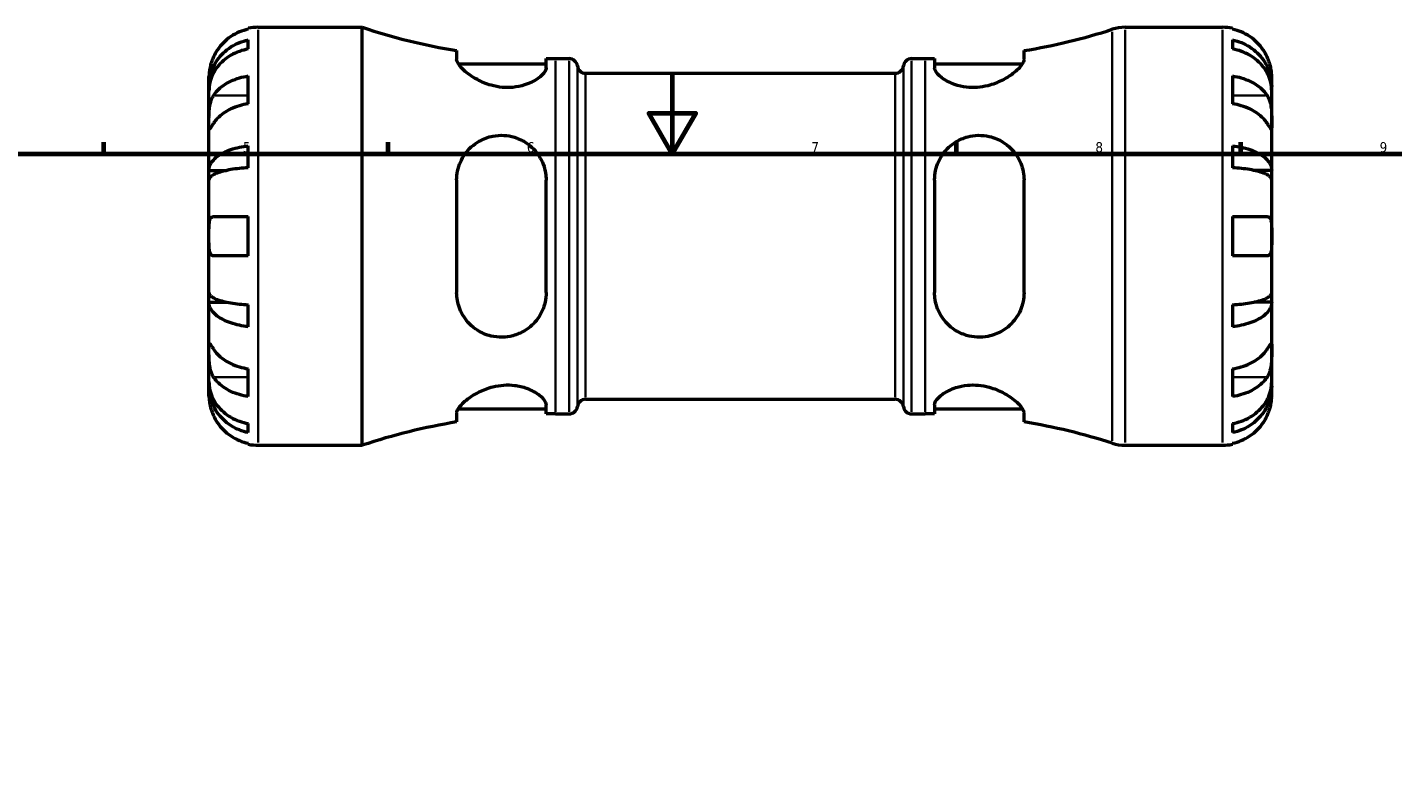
# Model space of a CAD drawing. Header units: millimetres. Extents: x 0 to 902, y 0 to 837.
# Tile 7 of 11: x 261 to 598, y 419 to 605. Entities that reach past the tile are written whole.
import ezdxf

# ---------------------------------------------------------------- set-up
doc = ezdxf.new("R2010")
doc.units = ezdxf.units.MM
for name, color, linetype, lineweight in [('Border (ISO)', 7, 'Continuous', 70), ('Visible (ISO)', 7, 'Continuous', 50), ('Visible Narrow (ISO)', 7, 'Continuous', 35)]:
    doc.layers.add(name, color=color, linetype=linetype, lineweight=lineweight)
doc.styles.add('Note Text (ISO)', font='tahoma.ttf')

# ---------------------------------------------------------------- blocks, each defined once
blk = doc.blocks.new('Borders Default Border')
at = {"layer": 'Border (ISO)'}
for p, q in [((280.33, 574), (280.33, 576.9)), ((350.42, 574), (350.42, 576.9)), ((490.58, 574), (490.58, 576.9)), ((560.67, 574), (560.67, 576.9))]:
    blk.add_line(p, q, dxfattribs=at)
at = {"layer": 'Border (ISO)', "flags": 128}
for points in [[(420.5, 594), (420.5, 574), (414.73, 584), (426.27, 584), (420.5, 574)], [(20, 20), (20, 574), (821, 574), (821, 20), (20, 20)]]:
    blk.add_lwpolyline(points, dxfattribs=at)
at = {"layer": 'Border (ISO)', "color": 232, "true_color": 0xca0064, "char_height": 2.5, "attachment_point": 7, "style": 'Note Text (ISO)'}
for s, insert in [('5', (314.64, 574.35)), ('6', (384.66, 574.35)), ('7', (454.77, 574.4)), ('8', (524.81, 574.34)), ('9', (594.88, 574.35))]:
    blk.add_mtext(s, dxfattribs=dict(at, insert=insert))

msp = doc.modelspace()

# ---------------------------------------------------------------- linework, layer by layer
at = {"layer": 'Visible (ISO)'}
for p, q in [((315.979, 604.7201), (315.979, 604.95)), ((318.404, 605.195), (344.079, 605.195)), ((344.079, 502.195), (344.079, 605.195)), ((532.1212, 605.195), (556.154, 605.195)), ((558.579, 604.95), (558.579, 604.7201)), ((315.979, 599.8538), (315.979, 602.0893)), ((367.3415, 599.4531), (367.3415, 597.3036)), ((507.2165, 597.3036), (507.2165, 599.4531)), ((558.579, 602.0893), (558.579, 599.8538)), ((367.7269, 596.21), (389.3915, 596.21)), ((389.3915, 595.2367), (389.3915, 597.4878)), ((391.709, 597.47), (395.049, 597.47)), ((479.509, 597.47), (482.849, 597.47)), ((485.1665, 597.4878), (485.1665, 595.2367)), ((485.1665, 596.21), (506.831, 596.21)), ((306.279, 590.5363), (306.279, 593.07)), ((315.979, 586.3457), (315.979, 593.2046)), ((399.1366, 593.865), (475.4213, 593.865)), ((558.579, 593.2046), (558.579, 586.3457)), ((568.279, 590.5363), (568.279, 593.07)), ((306.279, 590.5363), (306.3301, 590.5363)), ((306.279, 589.572), (306.279, 590.5363)), ((306.279, 581.5373), (306.279, 589.572)), ((568.279, 590.5363), (568.2278, 590.5363)), ((568.279, 589.572), (568.279, 590.5363)), ((568.279, 581.5373), (568.279, 589.572)), ((306.279, 569.9195), (306.279, 581.5373)), ((568.279, 569.9195), (568.279, 581.5373)), ((315.979, 570.5792), (315.979, 575.976)), ((558.579, 575.976), (558.579, 570.5792)), ((306.279, 569.9195), (310.5707, 569.9195)), ((306.279, 567.5914), (306.279, 569.9195)), ((568.279, 569.9195), (563.9872, 569.9195)), ((568.279, 567.5914), (568.279, 569.9195)), ((306.279, 553.695), (306.279, 567.5914)), ((367.3415, 567.555), (367.3415, 539.835)), ((389.3915, 539.835), (389.3915, 567.555)), ((485.1665, 567.555), (485.1665, 539.835)), ((507.2165, 539.835), (507.2165, 567.555)), ((568.279, 553.695), (568.279, 567.5914)), ((315.979, 548.845), (315.979, 558.545)), ((558.579, 558.545), (558.579, 548.845)), ((306.279, 539.7987), (306.279, 553.695)), ((568.279, 539.7987), (568.279, 553.695)), ((306.279, 537.4705), (306.279, 539.7987)), ((568.279, 537.4705), (568.279, 539.7987)), ((306.279, 537.4705), (310.5707, 537.4705)), ((306.279, 525.8527), (306.279, 537.4705)), ((315.979, 531.414), (315.979, 536.8109)), ((558.579, 536.8109), (558.579, 531.414)), ((568.279, 537.4705), (563.9872, 537.4705)), ((568.279, 525.8527), (568.279, 537.4705)), ((306.279, 517.8181), (306.279, 525.8527)), ((568.279, 517.8181), (568.279, 525.8527)), ((315.979, 514.1854), (315.979, 521.0443)), ((558.579, 521.0443), (558.579, 514.1854)), ((306.279, 516.8537), (306.279, 517.8181)), ((306.279, 516.8537), (306.3301, 516.8537)), ((306.279, 514.32), (306.279, 516.8537)), ((568.279, 516.8537), (568.2278, 516.8537)), ((568.279, 516.8537), (568.279, 517.8181)), ((568.279, 514.32), (568.279, 516.8537)), ((389.3915, 509.9022), (389.3915, 512.1533)), ((399.1366, 513.525), (475.4213, 513.525)), ((485.1665, 512.1533), (485.1665, 509.9022)), ((367.3415, 510.0864), (367.3415, 507.9369)), ((367.7269, 511.18), (389.3915, 511.18)), ((391.709, 509.92), (395.049, 509.92)), ((479.509, 509.92), (482.849, 509.92)), ((485.1665, 511.18), (506.831, 511.18)), ((507.2165, 507.9369), (507.2165, 510.0864)), ((315.979, 505.3008), (315.979, 507.5362)), ((558.579, 507.5362), (558.579, 505.3008)), ((315.979, 502.44), (315.979, 502.67)), ((318.404, 502.195), (344.079, 502.195)), ((532.1212, 502.195), (556.154, 502.195)), ((558.579, 502.67), (558.579, 502.44))]:
    msp.add_line(p, q, dxfattribs=at)
for centre, radius, start, end in [((318.404, 593.07), 12.125, 90, 101.536959), ((391.709, 748.1686), 150.6985, 251.575096, 260.694591), ((482.849, 748.1686), 150.6985, 279.305409, 287.820829), ((532.1212, 594.895), 10.3, 90, 107.820829), ((556.154, 593.07), 12.125, 78.463041, 90), ((391.709, 748.1686), 150.6985, 269.118849, 270), ((395.049, 595.41), 2.06, 7.180756, 90), ((479.509, 595.41), 2.06, 90, 172.819244), ((482.849, 748.1686), 150.6985, 270, 270.881151), ((399.1366, 595.925), 2.06, 187.180756, 270), ((475.4213, 595.925), 2.06, 270, 352.819244), ((395.049, 511.98), 2.06, 270, 352.819244), ((399.1366, 511.465), 2.06, 90, 172.819244), ((475.4213, 511.465), 2.06, 7.180756, 90), ((479.509, 511.98), 2.06, 187.180756, 270), ((391.709, 359.2215), 150.6985, 90, 90.881151), ((482.849, 359.2215), 150.6985, 89.118849, 90), ((391.709, 359.2215), 150.6985, 99.305409, 108.424904), ((482.849, 359.2215), 150.6985, 72.179171, 80.694591), ((318.404, 514.32), 12.125, 258.463041, 270), ((532.1212, 512.495), 10.3, 252.179171, 270), ((556.154, 514.32), 12.125, 270, 281.536959)]:
    msp.add_arc(centre, radius, start, end, dxfattribs=at)
for points, knots in [([(315.979, 604.7201), (315.2024, 604.5608), (314.444, 604.3213), (313.0811, 603.7554), (312.3545, 603.3735), (310.9983, 602.4646), (310.3687, 601.9377), (309.3096, 600.8756), (308.7829, 600.2421), (307.9754, 599.0295), (307.6651, 598.4699), (307.4107, 597.92)], [0.23003714, 0.23003714, 0.23003714, 0.23003714, 0.44815444, 0.44815444, 0.67274363, 0.67274363, 0.89733283, 0.89733283, 1.12273273, 1.12273273, 1.29814862, 1.29814862, 1.29814862, 1.29814862]), ([(567.1472, 597.92), (566.8928, 598.4699), (566.5825, 599.0295), (565.7751, 600.2421), (565.2483, 600.8756), (564.1892, 601.9377), (563.5596, 602.4646), (562.2034, 603.3735), (561.4768, 603.7554), (560.1139, 604.3213), (559.3555, 604.5608), (558.579, 604.7201)], [5.9143146, 5.9143146, 5.9143146, 5.9143146, 6.08973048, 6.08973048, 6.31513039, 6.31513039, 6.53971958, 6.53971958, 6.76430877, 6.76430877, 6.98242607, 6.98242607, 6.98242607, 6.98242607]), ([(306.279, 590.5363), (306.279, 591.2657), (306.3529, 592.0623), (306.6723, 593.6226), (306.9178, 594.3862), (307.4921, 595.7319), (307.8734, 596.4381), (308.7811, 597.7569), (309.3076, 598.3694), (310.3665, 599.3967), (310.9961, 599.9065), (312.3524, 600.7859), (313.0791, 601.1554), (314.4425, 601.7032), (315.2017, 601.9351), (315.979, 602.0893)], [5.40543217, 5.40543217, 5.40543217, 5.40543217, 5.63143793, 5.63143793, 5.85744368, 5.85744368, 6.08261689, 6.08261689, 6.3077901, 6.3077901, 6.53234794, 6.53234794, 6.75690579, 6.75690579, 6.97520876, 6.97520876, 6.97520876, 6.97520876]), ([(315.979, 599.8538), (315.2017, 599.7166), (314.4425, 599.5103), (313.0791, 599.0227), (312.3524, 598.6938), (310.9961, 597.9112), (310.3665, 597.4575), (309.3076, 596.5432), (308.7811, 595.9981), (307.8734, 594.8244), (307.4921, 594.1959), (306.9178, 592.9983), (306.6723, 592.3186), (306.3529, 590.93), (306.279, 590.2211), (306.279, 589.572)], [0.23003486, 0.23003486, 0.23003486, 0.23003486, 0.44833783, 0.44833783, 0.67289568, 0.67289568, 0.89745353, 0.89745353, 1.12262674, 1.12262674, 1.34779995, 1.34779995, 1.5738057, 1.5738057, 1.79981146, 1.79981146, 1.79981146, 1.79981146]), ([(558.579, 602.0893), (559.3562, 601.9351), (560.1154, 601.7032), (561.4788, 601.1554), (562.2055, 600.7859), (563.5618, 599.9065), (564.1915, 599.3967), (565.2503, 598.3694), (565.7768, 597.7569), (566.6845, 596.4381), (567.0658, 595.7319), (567.6401, 594.3862), (567.8856, 593.6226), (568.205, 592.0623), (568.279, 591.2657), (568.279, 590.5363)], [0.23003486, 0.23003486, 0.23003486, 0.23003486, 0.44833783, 0.44833783, 0.67289568, 0.67289568, 0.89745353, 0.89745353, 1.12262674, 1.12262674, 1.34779995, 1.34779995, 1.5738057, 1.5738057, 1.79981146, 1.79981146, 1.79981146, 1.79981146]), ([(568.279, 589.572), (568.279, 590.2211), (568.205, 590.93), (567.8856, 592.3186), (567.6401, 592.9983), (567.0658, 594.1959), (566.6845, 594.8244), (565.7768, 595.9981), (565.2503, 596.5432), (564.1915, 597.4575), (563.5618, 597.9112), (562.2055, 598.6938), (561.4788, 599.0227), (560.1154, 599.5103), (559.3562, 599.7166), (558.579, 599.8538)], [5.40543217, 5.40543217, 5.40543217, 5.40543217, 5.63143793, 5.63143793, 5.85744368, 5.85744368, 6.08261689, 6.08261689, 6.3077901, 6.3077901, 6.53234794, 6.53234794, 6.75690579, 6.75690579, 6.97520876, 6.97520876, 6.97520876, 6.97520876]), ([(307.4107, 597.92), (307.3404, 597.7679), (307.273, 597.6147), (307.0921, 597.1817), (306.9865, 596.9019), (306.7854, 596.3085), (306.6945, 595.9987), (306.5019, 595.2384), (306.4243, 594.8141), (306.316, 594.0196), (306.2952, 593.6795), (306.2767, 593.1969), (306.279, 593.07), (306.279, 593.07)], [-0.775077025, -0.775077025, -0.775077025, -0.775077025, -0.725603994, -0.725603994, -0.635942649, -0.635942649, -0.533656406, -0.533656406, -0.3753162, -0.3753162, -0.192167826, -0.192167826, 0, 0, 0, 0]), ([(389.3915, 595.2367), (389.3915, 594.9669), (389.3025, 594.6751), (388.8073, 593.7913), (388.1916, 593.1606), (386.4782, 591.9687), (385.3826, 591.4046), (383.197, 590.7069), (382.2219, 590.4981), (380.3421, 590.3246), (379.4799, 590.3231), (377.6631, 590.4873), (376.7348, 590.6655), (374.6023, 591.2675), (373.4568, 591.7518), (371.0768, 593.0199), (369.9334, 593.8521), (368.3117, 595.3525), (367.7701, 596.0332), (367.3993, 596.8648), (367.3415, 597.0962), (367.3415, 597.3036)], [-3.90217993, -3.90217993, -3.90217993, -3.90217993, -3.64681317, -3.64681317, -3.16699403, -3.16699403, -2.69380431, -2.69380431, -2.36905052, -2.36905052, -2.10605771, -2.10605771, -1.8197277, -1.8197277, -1.4221249, -1.4221249, -0.88910496, -0.88910496, -0.41360928, -0.41360928, -0.20703209, -0.20703209, -0.20703209, -0.20703209]), ([(507.2165, 597.3036), (507.2165, 597.0626), (507.1384, 596.7895), (506.678, 595.8729), (506.0672, 595.1514), (504.3139, 593.6165), (503.1268, 592.7935), (500.7012, 591.5769), (499.5577, 591.1274), (497.454, 590.59), (496.5502, 590.4395), (494.7599, 590.3169), (493.8986, 590.3383), (491.9934, 590.5578), (490.9979, 590.7996), (488.8237, 591.5643), (487.759, 592.1544), (486.1223, 593.3838), (485.5595, 594.0258), (485.2151, 594.825), (485.1665, 595.0371), (485.1665, 595.2367)], [-3.95170135, -3.95170135, -3.95170135, -3.95170135, -3.71130261, -3.71130261, -3.2164889, -3.2164889, -2.68466966, -2.68466966, -2.29556633, -2.29556633, -2.01822669, -2.01822669, -1.75391299, -1.75391299, -1.41553708, -1.41553708, -0.93440618, -0.93440618, -0.44110754, -0.44110754, -0.25103424, -0.25103424, -0.25103424, -0.25103424]), ([(568.279, 593.07), (568.279, 593.07), (568.2795, 593.1287), (568.2751, 593.3717), (568.2695, 593.5667), (568.2248, 594.155), (568.1757, 594.5836), (568.0117, 595.4203), (567.924, 595.7843), (567.7286, 596.4442), (567.6331, 596.7297), (567.4152, 597.3102), (567.293, 597.6029), (567.156, 597.901), (567.1516, 597.9105), (567.1472, 597.92)], [-3.375359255, -3.375359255, -3.375359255, -3.375359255, -3.244720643, -3.244720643, -3.100812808, -3.100812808, -2.913185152, -2.913185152, -2.785408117, -2.785408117, -2.690943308, -2.690943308, -2.594272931, -2.594272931, -2.591082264, -2.591082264, -2.591082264, -2.591082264]), ([(307.4107, 588.3963), (307.6651, 588.7851), (307.9754, 589.1808), (308.7829, 590.0382), (309.3096, 590.4862), (310.3687, 591.2372), (310.9983, 591.6098), (312.3545, 592.2525), (313.0811, 592.5225), (314.444, 592.9227), (315.2024, 593.092), (315.979, 593.2046)], [5.9143146, 5.9143146, 5.9143146, 5.9143146, 6.08973048, 6.08973048, 6.31513039, 6.31513039, 6.53971958, 6.53971958, 6.76430877, 6.76430877, 6.98242607, 6.98242607, 6.98242607, 6.98242607]), ([(558.579, 593.2046), (559.3555, 593.092), (560.1139, 592.9227), (561.4768, 592.5225), (562.2034, 592.2525), (563.5596, 591.6098), (564.1892, 591.2372), (565.2483, 590.4862), (565.7751, 590.0382), (566.5825, 589.1808), (566.8928, 588.7851), (567.1472, 588.3963)], [0.23003714, 0.23003714, 0.23003714, 0.23003714, 0.44815444, 0.44815444, 0.67274363, 0.67274363, 0.89733283, 0.89733283, 1.12273273, 1.12273273, 1.29814862, 1.29814862, 1.29814862, 1.29814862]), ([(306.279, 581.5373), (306.279, 581.8055), (306.2787, 582.1041), (306.2812, 582.7724), (306.2842, 583.1429), (306.3089, 584.0353), (306.3361, 584.562), (306.4472, 585.5919), (306.5278, 586.0843), (306.7253, 586.8752), (306.8224, 587.1821), (307.0454, 587.7438), (307.1691, 587.9974), (307.34, 588.2855), (307.375, 588.3416), (307.4107, 588.3963)], [0, 0, 0, 0, 0.113756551, 0.113756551, 0.235380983, 0.235380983, 0.394308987, 0.394308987, 0.546306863, 0.546306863, 0.652040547, 0.652040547, 0.753818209, 0.753818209, 0.779337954, 0.779337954, 0.779337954, 0.779337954]), ([(315.979, 586.3457), (315.2024, 586.2331), (314.444, 586.0638), (313.0811, 585.6636), (312.3545, 585.3935), (310.9983, 584.7509), (310.3687, 584.3783), (309.3096, 583.6273), (308.7829, 583.1793), (307.9754, 582.3218), (307.6651, 581.9262), (307.4107, 581.5373)], [0.23003714, 0.23003714, 0.23003714, 0.23003714, 0.44815444, 0.44815444, 0.67274363, 0.67274363, 0.89733283, 0.89733283, 1.12273273, 1.12273273, 1.29814862, 1.29814862, 1.29814862, 1.29814862]), ([(567.1472, 581.5373), (566.8928, 581.9262), (566.5825, 582.3218), (565.7751, 583.1793), (565.2483, 583.6273), (564.1892, 584.3783), (563.5596, 584.7509), (562.2034, 585.3935), (561.4768, 585.6636), (560.1139, 586.0638), (559.3555, 586.2331), (558.579, 586.3457)], [5.9143146, 5.9143146, 5.9143146, 5.9143146, 6.08973048, 6.08973048, 6.31513039, 6.31513039, 6.53971958, 6.53971958, 6.76430877, 6.76430877, 6.98242607, 6.98242607, 6.98242607, 6.98242607]), ([(567.1472, 588.3963), (567.2008, 588.3143), (567.2528, 588.2288), (567.435, 587.9061), (567.554, 587.6501), (567.7718, 587.0746), (567.8671, 586.7552), (568.0583, 585.935), (568.1338, 585.4266), (568.2416, 584.2984), (568.2627, 583.6914), (568.2812, 582.53), (568.279, 581.9911), (568.279, 581.5373)], [-0.780900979, -0.780900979, -0.780900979, -0.780900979, -0.742496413, -0.742496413, -0.641680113, -0.641680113, -0.533087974, -0.533087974, -0.377279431, -0.377279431, -0.192503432, -0.192503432, 0, 0, 0, 0]), ([(307.4107, 581.5373), (307.3571, 581.4553), (307.3051, 581.3757), (307.1229, 581.0966), (307.0039, 580.9141), (306.7861, 580.5853), (306.6909, 580.4448), (306.4997, 580.1875), (306.4242, 580.1111), (306.3163, 580.1242), (306.2952, 580.2473), (306.2767, 580.7247), (306.279, 581.0836), (306.279, 581.5373)], [-0.780900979, -0.780900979, -0.780900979, -0.780900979, -0.742496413, -0.742496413, -0.641680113, -0.641680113, -0.533087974, -0.533087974, -0.377279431, -0.377279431, -0.192503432, -0.192503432, 0, 0, 0, 0]), ([(568.279, 581.5373), (568.279, 581.2692), (568.2793, 581.0335), (568.2768, 580.6227), (568.2737, 580.4546), (568.249, 580.1777), (568.2218, 580.1051), (568.1107, 580.131), (568.0301, 580.2216), (567.8326, 580.4949), (567.7356, 580.6394), (567.5125, 580.9776), (567.3888, 581.1675), (567.2179, 581.4291), (567.1829, 581.4827), (567.1472, 581.5373)], [0, 0, 0, 0, 0.113756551, 0.113756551, 0.235380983, 0.235380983, 0.394308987, 0.394308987, 0.546306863, 0.546306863, 0.652040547, 0.652040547, 0.753818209, 0.753818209, 0.779337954, 0.779337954, 0.779337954, 0.779337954]), ([(306.279, 569.9195), (306.279, 570.3019), (306.3529, 570.7195), (306.6723, 571.5375), (306.9178, 571.9378), (307.4921, 572.6433), (307.8734, 573.0135), (308.7811, 573.7048), (309.3076, 574.0259), (310.3665, 574.5645), (310.9961, 574.8317), (312.3524, 575.2927), (313.0791, 575.4865), (314.4425, 575.7736), (315.2017, 575.8952), (315.979, 575.976)], [5.40543217, 5.40543217, 5.40543217, 5.40543217, 5.63143793, 5.63143793, 5.85744368, 5.85744368, 6.08261689, 6.08261689, 6.3077901, 6.3077901, 6.53234794, 6.53234794, 6.75690579, 6.75690579, 6.97520876, 6.97520876, 6.97520876, 6.97520876]), ([(367.3415, 567.555), (367.3415, 568.3032), (367.4175, 569.0418), (367.878, 571.2966), (368.5081, 572.7164), (370.2988, 575.2335), (371.4916, 576.3246), (373.9207, 577.7126), (375.0613, 578.1465), (377.1638, 578.5507), (378.0702, 578.6143), (379.8702, 578.5126), (380.7382, 578.3577), (382.6611, 577.772), (383.6657, 577.2843), (385.8313, 575.811), (386.8817, 574.7127), (388.4859, 572.185), (389.0317, 570.7431), (389.3487, 568.6738), (389.3915, 568.1159), (389.3915, 567.555)], [-3.96248099, -3.96248099, -3.96248099, -3.96248099, -3.72513012, -3.72513012, -3.21817655, -3.21817655, -2.68735953, -2.68735953, -2.30046642, -2.30046642, -2.02260678, -2.02260678, -1.75589657, -1.75589657, -1.41251582, -1.41251582, -0.9317505, -0.9317505, -0.44019098, -0.44019098, -0.26199162, -0.26199162, -0.26199162, -0.26199162]), ([(485.1665, 567.555), (485.1665, 567.566), (485.1665, 567.577), (485.1689, 568.3858), (485.2578, 569.1739), (485.7507, 571.3984), (486.3658, 572.7703), (488.0722, 575.1531), (489.1578, 576.1772), (491.3297, 577.5048), (492.304, 577.9277), (494.1783, 578.4291), (495.0355, 578.5534), (496.8377, 578.6009), (497.7571, 578.506), (499.8689, 578.0244), (501.0044, 577.5453), (503.3858, 576.0636), (504.5387, 574.9298), (506.1915, 572.4115), (506.7507, 571.0552), (507.1514, 568.9306), (507.2165, 568.2469), (507.2165, 567.555)], [-3.89092907, -3.89092907, -3.89092907, -3.89092907, -3.88745392, -3.88745392, -3.63549456, -3.63549456, -3.15591958, -3.15591958, -2.68614238, -2.68614238, -2.36110561, -2.36110561, -2.09951203, -2.09951203, -1.81627407, -1.81627407, -1.4240655, -1.4240655, -0.89273447, -0.89273447, -0.4147174, -0.4147174, -0.19567262, -0.19567262, -0.19567262, -0.19567262]), ([(558.579, 575.976), (559.3562, 575.8952), (560.1154, 575.7736), (561.4788, 575.4865), (562.2055, 575.2927), (563.5618, 574.8317), (564.1915, 574.5645), (565.2503, 574.0259), (565.7768, 573.7048), (566.6845, 573.0135), (567.0658, 572.6433), (567.6401, 571.9378), (567.8856, 571.5375), (568.205, 570.7195), (568.279, 570.3019), (568.279, 569.9195)], [0.23003486, 0.23003486, 0.23003486, 0.23003486, 0.44833783, 0.44833783, 0.67289568, 0.67289568, 0.89745353, 0.89745353, 1.12262674, 1.12262674, 1.34779995, 1.34779995, 1.5738057, 1.5738057, 1.79981146, 1.79981146, 1.79981146, 1.79981146]), ([(315.979, 570.5792), (315.2017, 570.5393), (314.4425, 570.4793), (313.0791, 570.3377), (312.3524, 570.2421), (310.9961, 570.0147), (310.3665, 569.8828), (309.3076, 569.6171), (308.7811, 569.4587), (307.8734, 569.1177), (307.4921, 568.935), (306.9178, 568.587), (306.6723, 568.3895), (306.3529, 567.986), (306.279, 567.78), (306.279, 567.5914)], [0.23003486, 0.23003486, 0.23003486, 0.23003486, 0.44833783, 0.44833783, 0.67289568, 0.67289568, 0.89745353, 0.89745353, 1.12262674, 1.12262674, 1.34779995, 1.34779995, 1.5738057, 1.5738057, 1.79981146, 1.79981146, 1.79981146, 1.79981146]), ([(568.279, 567.5914), (568.279, 567.78), (568.205, 567.986), (567.8856, 568.3895), (567.6401, 568.587), (567.0658, 568.935), (566.6845, 569.1177), (565.7768, 569.4587), (565.2503, 569.6171), (564.1915, 569.8828), (563.5618, 570.0147), (562.2055, 570.2421), (561.4788, 570.3377), (560.1154, 570.4793), (559.3562, 570.5393), (558.579, 570.5792)], [5.40543217, 5.40543217, 5.40543217, 5.40543217, 5.63143793, 5.63143793, 5.85744368, 5.85744368, 6.08261689, 6.08261689, 6.3077901, 6.3077901, 6.53234794, 6.53234794, 6.75690579, 6.75690579, 6.97520876, 6.97520876, 6.97520876, 6.97520876]), ([(306.279, 553.695), (306.279, 554.1305), (306.2784, 554.5639), (306.2828, 555.4458), (306.2884, 555.8858), (306.3331, 556.815), (306.3822, 557.2682), (306.5463, 557.8722), (306.6339, 558.0684), (306.8293, 558.3248), (306.9248, 558.4057), (307.1428, 558.5158), (307.2649, 558.5432), (307.4019, 558.545), (307.4063, 558.545), (307.4107, 558.545)], [-3.375359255, -3.375359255, -3.375359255, -3.375359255, -3.244720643, -3.244720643, -3.100812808, -3.100812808, -2.913185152, -2.913185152, -2.785408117, -2.785408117, -2.690943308, -2.690943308, -2.594272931, -2.594272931, -2.591082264, -2.591082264, -2.591082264, -2.591082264]), ([(307.4107, 558.545), (307.6651, 558.545), (307.9754, 558.545), (308.7829, 558.545), (309.3096, 558.545), (310.3687, 558.545), (310.9983, 558.545), (312.3545, 558.545), (313.0811, 558.545), (314.444, 558.545), (315.2024, 558.545), (315.979, 558.545)], [5.9143146, 5.9143146, 5.9143146, 5.9143146, 6.08973048, 6.08973048, 6.31513039, 6.31513039, 6.53971958, 6.53971958, 6.76430877, 6.76430877, 6.98242607, 6.98242607, 6.98242607, 6.98242607]), ([(558.579, 558.545), (559.3555, 558.545), (560.1139, 558.545), (561.4768, 558.545), (562.2034, 558.545), (563.5596, 558.545), (564.1892, 558.545), (565.2483, 558.545), (565.7751, 558.545), (566.5825, 558.545), (566.8928, 558.545), (567.1472, 558.545)], [0.23003714, 0.23003714, 0.23003714, 0.23003714, 0.44815444, 0.44815444, 0.67274363, 0.67274363, 0.89733283, 0.89733283, 1.12273273, 1.12273273, 1.29814862, 1.29814862, 1.29814862, 1.29814862]), ([(567.1472, 558.545), (567.2175, 558.545), (567.285, 558.5379), (567.4659, 558.4967), (567.5714, 558.4457), (567.7725, 558.2812), (567.8634, 558.1608), (568.056, 557.7695), (568.1336, 557.4572), (568.2419, 556.6416), (568.2627, 556.127), (568.2812, 554.9704), (568.279, 554.3356), (568.279, 553.695)], [-0.775077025, -0.775077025, -0.775077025, -0.775077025, -0.725603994, -0.725603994, -0.635942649, -0.635942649, -0.533656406, -0.533656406, -0.3753162, -0.3753162, -0.192167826, -0.192167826, 0, 0, 0, 0]), ([(307.4107, 548.845), (307.3404, 548.845), (307.273, 548.8522), (307.0921, 548.8933), (306.9865, 548.9443), (306.7854, 549.1088), (306.6945, 549.2292), (306.5019, 549.6206), (306.4243, 549.9328), (306.316, 550.7484), (306.2952, 551.263), (306.2767, 552.4196), (306.279, 553.0544), (306.279, 553.695)], [-0.775077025, -0.775077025, -0.775077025, -0.775077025, -0.725603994, -0.725603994, -0.635942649, -0.635942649, -0.533656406, -0.533656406, -0.3753162, -0.3753162, -0.192167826, -0.192167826, 0, 0, 0, 0]), ([(568.279, 553.695), (568.279, 553.2595), (568.2795, 552.8261), (568.2751, 551.9442), (568.2695, 551.5043), (568.2248, 550.575), (568.1757, 550.1218), (568.0117, 549.5178), (567.924, 549.3216), (567.7286, 549.0652), (567.6331, 548.9843), (567.4152, 548.8742), (567.293, 548.8468), (567.156, 548.845), (567.1516, 548.845), (567.1472, 548.845)], [-3.375359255, -3.375359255, -3.375359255, -3.375359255, -3.244720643, -3.244720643, -3.100812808, -3.100812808, -2.913185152, -2.913185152, -2.785408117, -2.785408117, -2.690943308, -2.690943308, -2.594272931, -2.594272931, -2.591082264, -2.591082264, -2.591082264, -2.591082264]), ([(315.979, 548.845), (315.2024, 548.845), (314.444, 548.845), (313.0811, 548.845), (312.3545, 548.845), (310.9983, 548.845), (310.3687, 548.845), (309.3096, 548.845), (308.7829, 548.845), (307.9754, 548.845), (307.6651, 548.845), (307.4107, 548.845)], [0.23003714, 0.23003714, 0.23003714, 0.23003714, 0.44815444, 0.44815444, 0.67274363, 0.67274363, 0.89733283, 0.89733283, 1.12273273, 1.12273273, 1.29814862, 1.29814862, 1.29814862, 1.29814862]), ([(567.1472, 548.845), (566.8928, 548.845), (566.5825, 548.845), (565.7751, 548.845), (565.2483, 548.845), (564.1892, 548.845), (563.5596, 548.845), (562.2034, 548.845), (561.4768, 548.845), (560.1139, 548.845), (559.3555, 548.845), (558.579, 548.845)], [5.9143146, 5.9143146, 5.9143146, 5.9143146, 6.08973048, 6.08973048, 6.31513039, 6.31513039, 6.53971958, 6.53971958, 6.76430877, 6.76430877, 6.98242607, 6.98242607, 6.98242607, 6.98242607]), ([(306.279, 539.7987), (306.279, 539.61), (306.3529, 539.404), (306.6723, 539.0005), (306.9178, 538.803), (307.4921, 538.455), (307.8734, 538.2723), (308.7811, 537.9313), (309.3076, 537.7729), (310.3665, 537.5072), (310.9961, 537.3754), (312.3524, 537.1479), (313.0791, 537.0524), (314.4425, 536.9107), (315.2017, 536.8507), (315.979, 536.8109)], [5.40543217, 5.40543217, 5.40543217, 5.40543217, 5.63143793, 5.63143793, 5.85744368, 5.85744368, 6.08261689, 6.08261689, 6.3077901, 6.3077901, 6.53234794, 6.53234794, 6.75690579, 6.75690579, 6.97520876, 6.97520876, 6.97520876, 6.97520876]), ([(389.3915, 539.835), (389.3915, 539.0262), (389.3025, 538.2271), (388.8073, 535.9913), (388.1916, 534.6186), (386.4782, 532.2268), (385.3826, 531.1965), (383.197, 529.8701), (382.2219, 529.4504), (380.3421, 528.9536), (379.4799, 528.8319), (377.6631, 528.7918), (376.7348, 528.8929), (374.6023, 529.3945), (373.4568, 529.8902), (371.0768, 531.4074), (369.9334, 532.5571), (368.3117, 535.0948), (367.7701, 536.4513), (367.3993, 538.537), (367.3415, 539.1825), (367.3415, 539.835)], [-3.90217993, -3.90217993, -3.90217993, -3.90217993, -3.64681317, -3.64681317, -3.16699403, -3.16699403, -2.69380431, -2.69380431, -2.36905052, -2.36905052, -2.10605771, -2.10605771, -1.8197277, -1.8197277, -1.4221249, -1.4221249, -0.88910496, -0.88910496, -0.41360928, -0.41360928, -0.20703209, -0.20703209, -0.20703209, -0.20703209]), ([(507.2165, 539.835), (507.2165, 539.077), (507.1384, 538.329), (506.678, 536.1039), (506.0672, 534.7173), (504.3139, 532.2138), (503.1268, 531.1129), (500.7012, 529.705), (499.5577, 529.2621), (497.454, 528.8462), (496.5502, 528.7777), (494.7599, 528.8684), (493.8986, 529.0159), (491.9934, 529.5797), (490.9979, 530.0505), (488.8237, 531.4916), (487.759, 532.5797), (486.1223, 535.0947), (485.5595, 536.5358), (485.2151, 538.6421), (485.1665, 539.2368), (485.1665, 539.835)], [-3.95170135, -3.95170135, -3.95170135, -3.95170135, -3.71130261, -3.71130261, -3.2164889, -3.2164889, -2.68466966, -2.68466966, -2.29556633, -2.29556633, -2.01822669, -2.01822669, -1.75391299, -1.75391299, -1.41553708, -1.41553708, -0.93440618, -0.93440618, -0.44110754, -0.44110754, -0.25103424, -0.25103424, -0.25103424, -0.25103424]), ([(558.579, 536.8109), (559.3562, 536.8507), (560.1154, 536.9107), (561.4788, 537.0524), (562.2055, 537.1479), (563.5618, 537.3754), (564.1915, 537.5072), (565.2503, 537.7729), (565.7768, 537.9313), (566.6845, 538.2723), (567.0658, 538.455), (567.6401, 538.803), (567.8856, 539.0005), (568.205, 539.404), (568.279, 539.61), (568.279, 539.7987)], [0.23003486, 0.23003486, 0.23003486, 0.23003486, 0.44833783, 0.44833783, 0.67289568, 0.67289568, 0.89745353, 0.89745353, 1.12262674, 1.12262674, 1.34779995, 1.34779995, 1.5738057, 1.5738057, 1.79981146, 1.79981146, 1.79981146, 1.79981146]), ([(315.979, 531.414), (315.2017, 531.4948), (314.4425, 531.6164), (313.0791, 531.9035), (312.3524, 532.0973), (310.9961, 532.5583), (310.3665, 532.8255), (309.3076, 533.3641), (308.7811, 533.6852), (307.8734, 534.3765), (307.4921, 534.7468), (306.9178, 535.4522), (306.6723, 535.8526), (306.3529, 536.6705), (306.279, 537.0881), (306.279, 537.4705)], [0.23003486, 0.23003486, 0.23003486, 0.23003486, 0.44833783, 0.44833783, 0.67289568, 0.67289568, 0.89745353, 0.89745353, 1.12262674, 1.12262674, 1.34779995, 1.34779995, 1.5738057, 1.5738057, 1.79981146, 1.79981146, 1.79981146, 1.79981146]), ([(568.279, 537.4705), (568.279, 537.0881), (568.205, 536.6705), (567.8856, 535.8526), (567.6401, 535.4522), (567.0658, 534.7468), (566.6845, 534.3765), (565.7768, 533.6852), (565.2503, 533.3641), (564.1915, 532.8255), (563.5618, 532.5583), (562.2055, 532.0973), (561.4788, 531.9035), (560.1154, 531.6164), (559.3562, 531.4948), (558.579, 531.414)], [5.40543217, 5.40543217, 5.40543217, 5.40543217, 5.63143793, 5.63143793, 5.85744368, 5.85744368, 6.08261689, 6.08261689, 6.3077901, 6.3077901, 6.53234794, 6.53234794, 6.75690579, 6.75690579, 6.97520876, 6.97520876, 6.97520876, 6.97520876]), ([(307.4107, 518.9937), (307.3571, 519.0757), (307.3051, 519.1613), (307.1229, 519.4839), (307.0039, 519.7399), (306.7861, 520.3154), (306.6909, 520.6348), (306.4997, 521.455), (306.4242, 521.9634), (306.3163, 523.0916), (306.2952, 523.6986), (306.2767, 524.86), (306.279, 525.3989), (306.279, 525.8527)], [-0.780900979, -0.780900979, -0.780900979, -0.780900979, -0.742496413, -0.742496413, -0.641680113, -0.641680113, -0.533087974, -0.533087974, -0.377279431, -0.377279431, -0.192503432, -0.192503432, 0, 0, 0, 0]), ([(306.279, 525.8527), (306.279, 526.1208), (306.2787, 526.3565), (306.2812, 526.7673), (306.2842, 526.9354), (306.3089, 527.2123), (306.3361, 527.2849), (306.4472, 527.2591), (306.5278, 527.1684), (306.7253, 526.8952), (306.8224, 526.7506), (307.0454, 526.4124), (307.1691, 526.2225), (307.34, 525.9609), (307.375, 525.9073), (307.4107, 525.8527)], [0, 0, 0, 0, 0.113756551, 0.113756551, 0.235380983, 0.235380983, 0.394308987, 0.394308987, 0.546306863, 0.546306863, 0.652040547, 0.652040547, 0.753818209, 0.753818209, 0.779337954, 0.779337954, 0.779337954, 0.779337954]), ([(307.4107, 525.8527), (307.6651, 525.4638), (307.9754, 525.0682), (308.7829, 524.2107), (309.3096, 523.7628), (310.3687, 523.0117), (310.9983, 522.6392), (312.3545, 521.9965), (313.0811, 521.7264), (314.444, 521.3262), (315.2024, 521.1569), (315.979, 521.0443)], [5.9143146, 5.9143146, 5.9143146, 5.9143146, 6.08973048, 6.08973048, 6.31513039, 6.31513039, 6.53971958, 6.53971958, 6.76430877, 6.76430877, 6.98242607, 6.98242607, 6.98242607, 6.98242607]), ([(558.579, 521.0443), (559.3555, 521.1569), (560.1139, 521.3262), (561.4768, 521.7264), (562.2034, 521.9965), (563.5596, 522.6392), (564.1892, 523.0117), (565.2483, 523.7628), (565.7751, 524.2107), (566.5825, 525.0682), (566.8928, 525.4638), (567.1472, 525.8527)], [0.23003714, 0.23003714, 0.23003714, 0.23003714, 0.44815444, 0.44815444, 0.67274363, 0.67274363, 0.89733283, 0.89733283, 1.12273273, 1.12273273, 1.29814862, 1.29814862, 1.29814862, 1.29814862]), ([(567.1472, 525.8527), (567.2008, 525.9347), (567.2528, 526.0143), (567.435, 526.2934), (567.554, 526.4759), (567.7718, 526.8047), (567.8671, 526.9452), (568.0583, 527.2025), (568.1338, 527.2789), (568.2416, 527.2658), (568.2627, 527.1427), (568.2812, 526.6653), (568.279, 526.3064), (568.279, 525.8527)], [-0.780900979, -0.780900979, -0.780900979, -0.780900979, -0.742496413, -0.742496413, -0.641680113, -0.641680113, -0.533087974, -0.533087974, -0.377279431, -0.377279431, -0.192503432, -0.192503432, 0, 0, 0, 0]), ([(568.279, 525.8527), (568.279, 525.5846), (568.2793, 525.2859), (568.2768, 524.6176), (568.2737, 524.2471), (568.249, 523.3547), (568.2218, 522.828), (568.1107, 521.7981), (568.0301, 521.3057), (567.8326, 520.5148), (567.7356, 520.2079), (567.5125, 519.6462), (567.3888, 519.3926), (567.2179, 519.1046), (567.1829, 519.0484), (567.1472, 518.9937)], [0, 0, 0, 0, 0.113756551, 0.113756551, 0.235380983, 0.235380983, 0.394308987, 0.394308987, 0.546306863, 0.546306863, 0.652040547, 0.652040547, 0.753818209, 0.753818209, 0.779337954, 0.779337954, 0.779337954, 0.779337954]), ([(315.979, 514.1854), (315.2024, 514.298), (314.444, 514.4673), (313.0811, 514.8675), (312.3545, 515.1376), (310.9983, 515.7802), (310.3687, 516.1528), (309.3096, 516.9038), (308.7829, 517.3518), (307.9754, 518.2092), (307.6651, 518.6049), (307.4107, 518.9937)], [0.23003714, 0.23003714, 0.23003714, 0.23003714, 0.44815444, 0.44815444, 0.67274363, 0.67274363, 0.89733283, 0.89733283, 1.12273273, 1.12273273, 1.29814862, 1.29814862, 1.29814862, 1.29814862]), ([(567.1472, 518.9937), (566.8928, 518.6049), (566.5825, 518.2092), (565.7751, 517.3518), (565.2483, 516.9038), (564.1892, 516.1528), (563.5596, 515.7802), (562.2034, 515.1376), (561.4768, 514.8675), (560.1139, 514.4673), (559.3555, 514.298), (558.579, 514.1854)], [5.9143146, 5.9143146, 5.9143146, 5.9143146, 6.08973048, 6.08973048, 6.31513039, 6.31513039, 6.53971958, 6.53971958, 6.76430877, 6.76430877, 6.98242607, 6.98242607, 6.98242607, 6.98242607]), ([(306.279, 517.8181), (306.279, 517.169), (306.3529, 516.46), (306.6723, 515.0714), (306.9178, 514.3917), (307.4921, 513.1941), (307.8734, 512.5656), (308.7811, 511.3919), (309.3076, 510.8468), (310.3665, 509.9325), (310.9961, 509.4788), (312.3524, 508.6962), (313.0791, 508.3673), (314.4425, 507.8798), (315.2017, 507.6734), (315.979, 507.5362)], [5.40543217, 5.40543217, 5.40543217, 5.40543217, 5.63143793, 5.63143793, 5.85744368, 5.85744368, 6.08261689, 6.08261689, 6.3077901, 6.3077901, 6.53234794, 6.53234794, 6.75690579, 6.75690579, 6.97520876, 6.97520876, 6.97520876, 6.97520876]), ([(315.979, 505.3008), (315.2017, 505.4549), (314.4425, 505.6868), (313.0791, 506.2346), (312.3524, 506.6041), (310.9961, 507.4835), (310.3665, 507.9933), (309.3076, 509.0207), (308.7811, 509.6332), (307.8734, 510.9519), (307.4921, 511.6581), (306.9178, 513.0038), (306.6723, 513.7675), (306.3529, 515.3277), (306.279, 516.1243), (306.279, 516.8537)], [0.23003486, 0.23003486, 0.23003486, 0.23003486, 0.44833783, 0.44833783, 0.67289568, 0.67289568, 0.89745353, 0.89745353, 1.12262674, 1.12262674, 1.34779995, 1.34779995, 1.5738057, 1.5738057, 1.79981146, 1.79981146, 1.79981146, 1.79981146]), ([(367.3415, 510.0864), (367.3415, 510.3242), (367.4175, 510.5935), (367.878, 511.5196), (368.5081, 512.2608), (370.2988, 513.8136), (371.4916, 514.6339), (373.9207, 515.8398), (375.0613, 516.283), (377.1638, 516.8117), (378.0702, 516.9587), (379.8702, 517.074), (380.7382, 517.0476), (382.6611, 516.8141), (383.6657, 516.5616), (385.8313, 515.7785), (386.8817, 515.1848), (388.4859, 513.9557), (389.0317, 513.3178), (389.3487, 512.5386), (389.3915, 512.3405), (389.3915, 512.1533)], [-3.96248099, -3.96248099, -3.96248099, -3.96248099, -3.72513012, -3.72513012, -3.21817655, -3.21817655, -2.68735953, -2.68735953, -2.30046642, -2.30046642, -2.02260678, -2.02260678, -1.75589657, -1.75589657, -1.41251582, -1.41251582, -0.9317505, -0.9317505, -0.44019098, -0.44019098, -0.26199162, -0.26199162, -0.26199162, -0.26199162]), ([(485.1665, 512.1533), (485.1665, 512.157), (485.1665, 512.1607), (485.1689, 512.4312), (485.2578, 512.7193), (485.7507, 513.5987), (486.3658, 514.2289), (488.0722, 515.4163), (489.1578, 515.9765), (491.3297, 516.6753), (492.304, 516.8864), (494.1783, 517.0639), (495.0355, 517.0679), (496.8377, 516.9108), (497.7571, 516.7384), (499.8689, 516.1531), (501.0044, 515.681), (503.3858, 514.4318), (504.5387, 513.6039), (506.1915, 512.0992), (506.7507, 511.4107), (507.1514, 510.5532), (507.2165, 510.3064), (507.2165, 510.0864)], [-3.89092907, -3.89092907, -3.89092907, -3.89092907, -3.88745392, -3.88745392, -3.63549456, -3.63549456, -3.15591958, -3.15591958, -2.68614238, -2.68614238, -2.36110561, -2.36110561, -2.09951203, -2.09951203, -1.81627407, -1.81627407, -1.4240655, -1.4240655, -0.89273447, -0.89273447, -0.4147174, -0.4147174, -0.19567262, -0.19567262, -0.19567262, -0.19567262]), ([(558.579, 507.5362), (559.3562, 507.6734), (560.1154, 507.8798), (561.4788, 508.3673), (562.2055, 508.6962), (563.5618, 509.4788), (564.1915, 509.9325), (565.2503, 510.8468), (565.7768, 511.3919), (566.6845, 512.5656), (567.0658, 513.1941), (567.6401, 514.3917), (567.8856, 515.0714), (568.205, 516.46), (568.279, 517.169), (568.279, 517.8181)], [0.23003486, 0.23003486, 0.23003486, 0.23003486, 0.44833783, 0.44833783, 0.67289568, 0.67289568, 0.89745353, 0.89745353, 1.12262674, 1.12262674, 1.34779995, 1.34779995, 1.5738057, 1.5738057, 1.79981146, 1.79981146, 1.79981146, 1.79981146]), ([(568.279, 516.8537), (568.279, 516.1243), (568.205, 515.3277), (567.8856, 513.7675), (567.6401, 513.0038), (567.0658, 511.6581), (566.6845, 510.9519), (565.7768, 509.6332), (565.2503, 509.0207), (564.1915, 507.9933), (563.5618, 507.4835), (562.2055, 506.6041), (561.4788, 506.2346), (560.1154, 505.6868), (559.3562, 505.4549), (558.579, 505.3008)], [5.40543217, 5.40543217, 5.40543217, 5.40543217, 5.63143793, 5.63143793, 5.85744368, 5.85744368, 6.08261689, 6.08261689, 6.3077901, 6.3077901, 6.53234794, 6.53234794, 6.75690579, 6.75690579, 6.97520876, 6.97520876, 6.97520876, 6.97520876]), ([(306.279, 514.32), (306.279, 514.32), (306.2784, 514.2614), (306.2828, 514.0183), (306.2884, 513.8233), (306.3331, 513.235), (306.3822, 512.8064), (306.5463, 511.9697), (306.6339, 511.6057), (306.8293, 510.9459), (306.9248, 510.6603), (307.1428, 510.0799), (307.2649, 509.7871), (307.4019, 509.489), (307.4063, 509.4795), (307.4107, 509.47)], [-3.375359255, -3.375359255, -3.375359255, -3.375359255, -3.244720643, -3.244720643, -3.100812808, -3.100812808, -2.913185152, -2.913185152, -2.785408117, -2.785408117, -2.690943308, -2.690943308, -2.594272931, -2.594272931, -2.591082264, -2.591082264, -2.591082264, -2.591082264]), ([(567.1472, 509.47), (567.2175, 509.6221), (567.285, 509.7753), (567.4659, 510.2084), (567.5714, 510.4881), (567.7725, 511.0815), (567.8634, 511.3914), (568.056, 512.1516), (568.1336, 512.5759), (568.2419, 513.3704), (568.2627, 513.7105), (568.2812, 514.1931), (568.279, 514.32), (568.279, 514.32)], [-0.775077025, -0.775077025, -0.775077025, -0.775077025, -0.725603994, -0.725603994, -0.635942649, -0.635942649, -0.533656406, -0.533656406, -0.3753162, -0.3753162, -0.192167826, -0.192167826, 0, 0, 0, 0]), ([(307.4107, 509.47), (307.6651, 508.9201), (307.9754, 508.3605), (308.7829, 507.1479), (309.3096, 506.5144), (310.3687, 505.4523), (310.9983, 504.9254), (312.3545, 504.0165), (313.0811, 503.6346), (314.444, 503.0687), (315.2024, 502.8292), (315.979, 502.67)], [5.9143146, 5.9143146, 5.9143146, 5.9143146, 6.08973048, 6.08973048, 6.31513039, 6.31513039, 6.53971958, 6.53971958, 6.76430877, 6.76430877, 6.98242607, 6.98242607, 6.98242607, 6.98242607]), ([(558.579, 502.67), (559.3555, 502.8292), (560.1139, 503.0687), (561.4768, 503.6346), (562.2034, 504.0165), (563.5596, 504.9254), (564.1892, 505.4523), (565.2483, 506.5144), (565.7751, 507.1479), (566.5825, 508.3605), (566.8928, 508.9201), (567.1472, 509.47)], [0.23003714, 0.23003714, 0.23003714, 0.23003714, 0.44815444, 0.44815444, 0.67274363, 0.67274363, 0.89733283, 0.89733283, 1.12273273, 1.12273273, 1.29814862, 1.29814862, 1.29814862, 1.29814862])]:
    msp.add_open_spline(points, degree=3, knots=knots, dxfattribs=at)
at = {"layer": 'Visible Narrow (ISO)'}
for p, q in [((318.404, 502.8291), (318.404, 604.561)), ((528.969, 503.3172), (528.969, 604.0728)), ((532.1212, 604.561), (532.1212, 502.8291)), ((556.154, 502.8291), (556.154, 604.561)), ((391.709, 510.4589), (391.709, 596.9311)), ((395.049, 510.4589), (395.049, 596.9311)), ((479.509, 596.9311), (479.509, 510.4589)), ((482.849, 510.4589), (482.849, 596.9311)), ((397.0928, 512.2393), (397.0928, 595.1508)), ((399.1366, 593.3704), (399.1366, 514.0196)), ((475.4213, 514.0196), (475.4213, 593.3704)), ((477.4651, 595.1508), (477.4651, 512.2393)), ((307.8391, 588.3963), (315.5505, 588.3963)), ((566.7188, 588.3963), (559.0074, 588.3963)), ((307.8391, 518.9937), (315.5505, 518.9937)), ((566.7188, 518.9937), (559.0074, 518.9937))]:
    msp.add_line(p, q, dxfattribs=at)

# ---------------------------------------------------------------- block references
msp.add_blockref('Borders Default Border', (0, 0))

doc.saveas('drawing.dxf')
